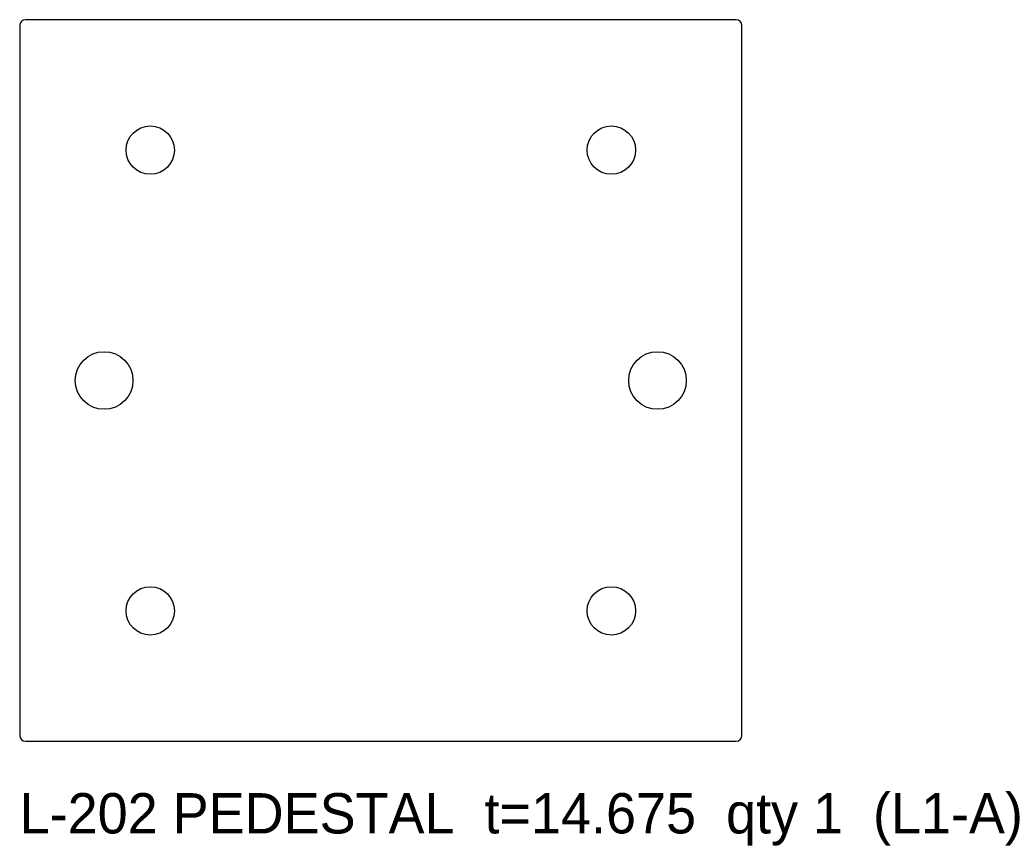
# Model space of a CAD drawing. Header units: millimetres. Extents: x -31.3 to 54.1, y -40.4 to 31.3.
import ezdxf

# ---------------------------------------------------------------- set-up
doc = ezdxf.new("R2010")
doc.units = ezdxf.units.MM

msp = doc.modelspace()

# ---------------------------------------------------------------- linework, layer by layer
at = {"layer": 'HOLES'}
for centre in [(-24, 0), (24, 0)]:
    msp.add_circle(centre, 2.5, dxfattribs=at)
at = {"layer": 'OUTLINE'}
for p, q in [((-31.325, 30.825), (-31.325, -30.825)), ((30.825, 31.325), (-30.825, 31.325)), ((31.325, -30.825), (31.325, 30.825)), ((-30.825, -31.325), (30.825, -31.325))]:
    msp.add_line(p, q, dxfattribs=at)
for centre, start, end in [((-30.825, 30.825), 90, 180), ((30.825, 30.825), 0, 90), ((-30.825, -30.825), 180, 270), ((30.825, -30.825), 270, 360)]:
    msp.add_arc(centre, 0.5, start, end, dxfattribs=at)
at = {"layer": 'TAP_DRILL'}
for centre in [(-20, 20), (20, 20), (-20, -20), (20, -20)]:
    msp.add_circle(centre, 2.1, dxfattribs=at)

# ---------------------------------------------------------------- texts
at = {"layer": 'NOTES'}
msp.add_text('L-202 PEDESTAL  t=14.675  qty 1  (L1-A)', height=3.5, dxfattribs=at).set_placement((-31.325, -39.325))

doc.saveas('drawing.dxf')
